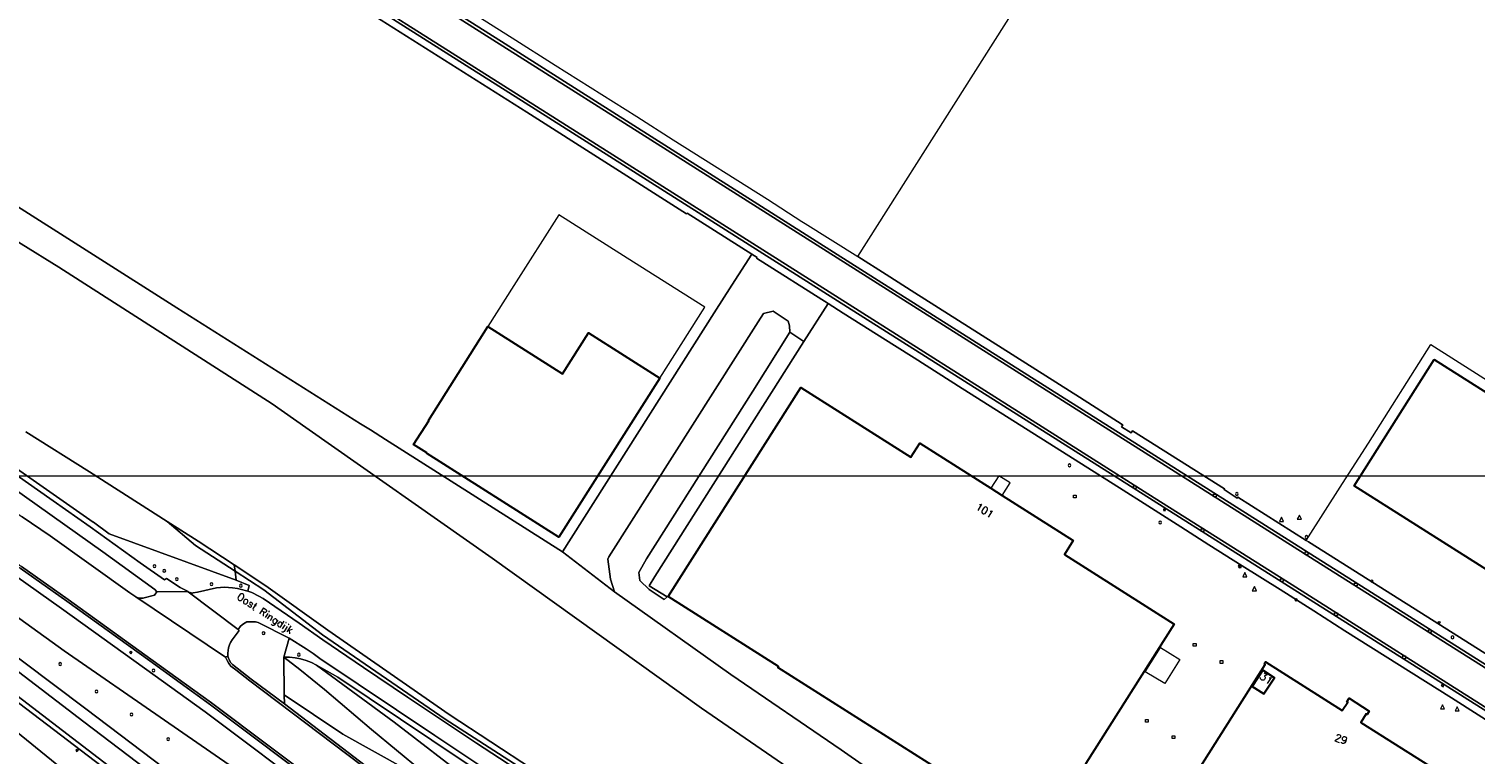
# Model space of a CAD drawing. Header units: metres. Extents: x 105376 to 107446, y 444190 to 447356.
# Tile 70 of 90: x 106950 to 107212, y 446346 to 446477. Entities that reach past the tile are written whole.
import ezdxf
from ezdxf.enums import TextEntityAlignment as Align

# ---------------------------------------------------------------- set-up
doc = ezdxf.new("R2010")
doc.units = ezdxf.units.M
doc.header["$MEASUREMENT"] = 0
for name, color, linetype, lineweight in [('begroeid terreindeel kenmerkpunt', 3, 'Continuous', 0), ('huisnummerreeks BGT', 7, 'Continuous', 0), ('luifel', 220, 'Continuous', 0), ('onbegroeid terreindeel vlak', 5, 'Continuous', 0), ('ondersteunend waterdeel vlak', 4, 'Continuous', 0), ('ondersteunend wegdeel vlak', 2, 'Continuous', 0), ('openbare ruimte label tekst', 7, 'Continuous', 0), ('overig bouwwerk IMGEO uitbreiding populatie vlak', 7, 'Continuous', 0), ('pand vlak gecombineerd BAG en BGT', 1, 'Continuous', 30), ('s_afsluitpaal', 7, 'Continuous', 0), ('s_boom', 7, 'Continuous', 0), ('s_brandkraan_brandput', 7, 'Continuous', 0), ('s_lantaarnpaal_lichtmast', 7, 'Continuous', 0), ('s_rioolput', 7, 'Continuous', 0), ('s_straatkolk_trottoirkolk', 7, 'Continuous', 0), ('s_straatnaambord', 7, 'Continuous', 0), ('s_verkeersbordpaal', 7, 'Continuous', 0), ('s_vlaggenmast', 7, 'Continuous', 0), ('s_waarschuwingshek', 5, 'Continuous', 0), ('s_wegwijzer', 7, 'Continuous', 0), ('scheiding lijn', 7, 'Continuous', 0), ('taludlijn', 5, 'Continuous', 0), ('waterdeel vlak', 4, 'Continuous', 0), ('wegdeel vlak', 2, 'Continuous', 0)]:
    doc.layers.add(name, color=color, linetype=linetype, lineweight=lineweight)
doc.styles.get("Standard").update_dxf_attribs({"font": 'romans.shx'})

msp = doc.modelspace()

# ---------------------------------------------------------------- linework, layer by layer
at = {"linetype": 'Continuous', "lineweight": 0, "flags": 128}
msp.add_lwpolyline([(107294.76, 445804.22), (106441.12, 445804.22), (106441.12, 446395.97), (107294.76, 446395.97)], close=True, dxfattribs=at)
msp.add_lwpolyline([(107294.76, 445804.22), (106441.12, 445804.22), (106441.12, 446395.97), (107294.76, 446395.97)], close=True, dxfattribs=at)
at = {"layer": 'begroeid terreindeel kenmerkpunt', "flags": 128}
for points in [[(106914.97, 446465.54), (106976.69, 446426.34), (107009.93, 446405.4), (107011.7, 446404.28), (107014.45, 446402.53), (107046.43, 446382.23), (107055.85, 446375), (107076.89, 446360.06), (107096.85, 446346.43), (107119.49, 446330.6)], [(106914.97, 446465.54), (106976.69, 446426.34), (107009.93, 446405.4), (107011.7, 446404.28), (107014.45, 446402.53), (107046.43, 446382.23), (107055.85, 446375), (107076.89, 446360.06), (107096.85, 446346.43), (107119.49, 446330.6)], [(107105.93, 446330.37), (107071.6, 446353.92), (107033.72, 446381.11), (107000, 446404.74), (106993.91, 446409), (106955.34, 446433.7), (106921.18, 446454.8)], [(107105.93, 446330.37), (107071.6, 446353.92), (107033.72, 446381.11), (107000, 446404.74), (106993.91, 446409), (106955.34, 446433.7), (106921.18, 446454.8)], [(107042.15, 446340.29), (107030.91, 446347.64), (107018.43, 446355.96), (107010.43, 446361.33), (107007.43, 446363.35), (107003.12, 446366.33), (106998.82, 446369.33), (106992.32, 446373.77), (106991.54, 446374.23), (106990.23, 446374.85), (106989.55, 446375.1), (106989.75, 446376.14), (106987.44, 446377.13), (106987.23, 446378.71), (106992.42, 446375.33), (107003.03, 446367.21), (107025.24, 446351.98), (107041.99, 446341.16)], [(107042.15, 446340.29), (107030.91, 446347.64), (107018.43, 446355.96), (107010.43, 446361.33), (107007.43, 446363.35), (107003.12, 446366.33), (106998.82, 446369.33), (106992.32, 446373.77), (106991.54, 446374.23), (106990.23, 446374.85), (106989.55, 446375.1), (106989.75, 446376.14), (106987.44, 446377.13), (106987.23, 446378.71), (106992.42, 446375.33), (107003.03, 446367.21), (107025.24, 446351.98), (107041.99, 446341.16)]]:
    msp.add_lwpolyline(points, dxfattribs=at)
for points in [[(107077.1, 446430.46), (107080.7, 446436.07), (107081.64, 446435.47), (107081.57, 446435.37), (107094.5, 446427.16), (107090.14, 446420.29), (107087.56, 446421.93), (107087.49, 446423.09), (107087.27, 446423.93), (107084.56, 446425.73), (107082.83, 446425.33), (107081.87, 446423.85), (107054.84, 446381.34), (107054.65, 446380.89), (107055.13, 446377.26), (107055.85, 446375), (107046.43, 446382.23), (107073.87, 446425.45)], [(107077.1, 446430.46), (107080.7, 446436.07), (107081.64, 446435.47), (107081.57, 446435.37), (107094.5, 446427.16), (107090.14, 446420.29), (107087.56, 446421.93), (107087.49, 446423.09), (107087.27, 446423.93), (107084.56, 446425.73), (107082.83, 446425.33), (107081.87, 446423.85), (107054.84, 446381.34), (107054.65, 446380.89), (107055.13, 446377.26), (107055.85, 446375), (107046.43, 446382.23), (107073.87, 446425.45)], [(107087.56, 446421.93), (107090.14, 446420.29), (107063.15, 446377.75), (107062.1, 446376.09), (107065.38, 446374.07), (107064.85, 446373.58), (107062.14, 446375.44), (107060.42, 446377.02), (107060.27, 446378.46), (107061.65, 446380.94), (107080.91, 446411.28)], [(107087.56, 446421.93), (107090.14, 446420.29), (107063.15, 446377.75), (107062.1, 446376.09), (107065.38, 446374.07), (107064.85, 446373.58), (107062.14, 446375.44), (107060.42, 446377.02), (107060.27, 446378.46), (107061.65, 446380.94), (107080.91, 446411.28)]]:
    msp.add_lwpolyline(points, close=True, dxfattribs=at)
at = {"layer": 'luifel'}
for p, q in [((107125.39, 446396), (107123.96, 446393.73)), ((107127.41, 446394.72), (107125.39, 446396)), ((107126.02, 446392.43), (107127.41, 446394.72))]:
    msp.add_line(p, q, dxfattribs=at)
at = {"layer": 'onbegroeid terreindeel vlak', "flags": 128}
for points in [[(107216.74, 446361.72), (107181.43, 446384.01), (107180.99, 446384.29), (107168.61, 446392.1), (107168.53, 446391.96), (107166.15, 446393.47), (107166.21, 446393.6), (107149.55, 446404.14), (107149.32, 446403.76), (107147.61, 446404.86), (107147.82, 446405.22), (107147.71, 446405.28), (107139.98, 446410.2), (107110.18, 446429.07), (107105.01, 446432.37), (107099.86, 446435.62), (107138.57, 446496.71)], [(106992.99, 446491.46), (107039.99, 446461.74), (107068.91, 446443.35), (107068.98, 446443.48), (107080.7, 446436.07), (107077.1, 446430.46), (107073.87, 446425.45), (107046.43, 446382.23), (107014.45, 446402.53), (107011.7, 446404.28), (107009.93, 446405.4), (106976.69, 446426.34), (106914.97, 446465.54), (106873.72, 446491.74)], [(107141.15, 446343.94), (107157.12, 446369.13), (107137.25, 446381.75), (107138.86, 446384.3), (107126.02, 446392.43), (107123.96, 446393.73), (107111.1, 446401.87), (107109.49, 446399.32), (107089.58, 446411.94), (107065.58, 446374.12), (107065.38, 446374.07), (107062.1, 446376.09), (107063.15, 446377.75), (107090.14, 446420.29), (107094.5, 446427.16), (107097.24, 446425.42), (107106.5, 446419.55), (107110.08, 446417.3), (107118.77, 446411.77), (107147.21, 446393.78), (107152.33, 446390.54), (107158.31, 446386.73), (107163.41, 446383.52), (107169.43, 446379.72), (107176.26, 446375.4), (107182.38, 446371.54), (107187.98, 446367.96), (107207.28, 446355.8), (107217.57, 446349.27)]]:
    msp.add_lwpolyline(points, dxfattribs=at)
for points in [[(107032.97, 446422.97), (107022.19, 446405.97), (107022.24, 446405.94), (107019.51, 446401.64), (107021.9, 446400.13), (107021.86, 446400.08), (107045.81, 446384.88), (107064.07, 446413.62), (107072.22, 446426.45), (107059.32, 446434.63), (107045.81, 446443.21), (107037.67, 446430.37)], [(107189.69, 446394.19), (107223.66, 446372.66), (107238.15, 446395.51), (107204.17, 446417.04)], [(107173.55, 446361.84), (107148.3, 446321.96), (107148.1, 446322.09), (107147.87, 446321.72), (107182.18, 446300.02), (107182.4, 446300.37), (107182.22, 446300.49), (107207.46, 446340.37), (107207.65, 446340.25), (107207.88, 446340.62), (107190.88, 446351.37), (107191.85, 446352.9), (107192, 446352.81), (107192.38, 446353.42), (107188.74, 446355.73), (107188.35, 446355.12), (107188.5, 446355.03), (107187.53, 446353.5), (107173.62, 446362.3), (107173.4, 446361.95)]]:
    msp.add_lwpolyline(points, close=True, dxfattribs=at)
at = {"layer": 'ondersteunend waterdeel vlak', "flags": 128}
msp.add_lwpolyline([(106980.07, 446383.35), (106974.95, 446387.7), (106980.51, 446384.16), (106987.07, 446379.86), (106987.23, 446378.71)], close=True, dxfattribs=at)
msp.add_lwpolyline([(106980.07, 446383.35), (106974.95, 446387.7), (106980.51, 446384.16), (106987.07, 446379.86), (106987.23, 446378.71)], close=True, dxfattribs=at)
msp.add_lwpolyline([(107041.99, 446341.16), (107025.24, 446351.98), (107003.03, 446367.21), (106992.42, 446375.33), (106987.23, 446378.71), (106987.07, 446379.86), (106992.8, 446376.1), (107003.99, 446368.05), (107025.93, 446352.8), (107041.04, 446342.94)], dxfattribs=at)
msp.add_lwpolyline([(107041.99, 446341.16), (107025.24, 446351.98), (107003.03, 446367.21), (106992.42, 446375.33), (106987.23, 446378.71), (106987.07, 446379.86), (106992.8, 446376.1), (107003.99, 446368.05), (107025.93, 446352.8), (107041.04, 446342.94)], dxfattribs=at)
at = {"layer": 'ondersteunend wegdeel vlak', "flags": 128}
for points in [[(106939.19, 446403.22), (106961.57, 446387.58), (106961.59, 446387.57), (106964.46, 446385.5), (106987.44, 446377.13), (106989.75, 446376.14), (106989.55, 446375.1), (106988.16, 446375.5), (106987.65, 446375.6), (106986.74, 446375.73), (106985.3, 446375.81), (106983.85, 446375.73), (106980.39, 446374.95), (106979.63, 446374.78), (106979.52, 446374.77), (106979.4, 446374.77), (106979.28, 446374.78), (106979.17, 446374.81), (106979.06, 446374.84), (106978.95, 446374.88), (106978.85, 446374.94), (106978.75, 446375), (106978.71, 446375.03), (106977.29, 446375.79), (106974.81, 446377.39), (106974.46, 446377.16), (106970.07, 446380.22), (106961, 446386.76), (106938.62, 446402.4)], [(106939.19, 446403.22), (106961.57, 446387.58), (106961.59, 446387.57), (106964.46, 446385.5), (106987.44, 446377.13), (106989.75, 446376.14), (106989.55, 446375.1), (106988.16, 446375.5), (106987.65, 446375.6), (106986.74, 446375.73), (106985.3, 446375.81), (106983.85, 446375.73), (106980.39, 446374.95), (106979.63, 446374.78), (106979.52, 446374.77), (106979.4, 446374.77), (106979.28, 446374.78), (106979.17, 446374.81), (106979.06, 446374.84), (106978.95, 446374.88), (106978.85, 446374.94), (106978.75, 446375), (106978.71, 446375.03), (106977.29, 446375.79), (106974.81, 446377.39), (106974.46, 446377.16), (106970.07, 446380.22), (106961, 446386.76), (106938.62, 446402.4)], [(106949.37, 446403.96), (106960.85, 446396.68), (106974.95, 446387.7), (106980.07, 446383.35), (106987.23, 446378.71), (106987.44, 446377.13), (106964.46, 446385.5), (106961.59, 446387.57), (106961.57, 446387.58), (106939.19, 446403.22)], [(106949.37, 446403.96), (106960.85, 446396.68), (106974.95, 446387.7), (106980.07, 446383.35), (106987.23, 446378.71), (106987.44, 446377.13), (106964.46, 446385.5), (106961.59, 446387.57), (106961.57, 446387.58), (106939.19, 446403.22)], [(106944.46, 446395.58), (106963.27, 446382.23), (106972.71, 446375.39), (106973.08, 446375.01), (106972.66, 446374.41), (106970.78, 446373.89), (106970.56, 446373.84), (106970.33, 446373.82), (106970.1, 446373.83), (106969.88, 446373.85), (106969.66, 446373.9), (106969.44, 446373.98), (106969.24, 446374.07), (106968.16, 446374.78), (106953.75, 446385.09), (106948.67, 446388.58)], [(106944.46, 446395.58), (106963.27, 446382.23), (106972.71, 446375.39), (106973.08, 446375.01), (106972.66, 446374.41), (106970.78, 446373.89), (106970.56, 446373.84), (106970.33, 446373.82), (106970.1, 446373.83), (106969.88, 446373.85), (106969.66, 446373.9), (106969.44, 446373.98), (106969.24, 446374.07), (106968.16, 446374.78), (106953.75, 446385.09), (106948.67, 446388.58)], [(106948.36, 446379.26), (106956.75, 446373.29), (106971.77, 446362.5), (106982.74, 446354.57), (107003.81, 446338.74), (107021.51, 446325.41), (107036.12, 446314.37), (107047.99, 446305.25), (107047.41, 446304.48), (107047.1, 446303.96), (107033.82, 446313.06), (107023.93, 446319.83), (107009.7, 446329.69), (107006.01, 446332.23), (107002.84, 446337.46), (106981.79, 446353.28), (106970.83, 446361.2), (106955.82, 446371.99), (106947.51, 446377.9)], [(106948.36, 446379.26), (106956.75, 446373.29), (106971.77, 446362.5), (106982.74, 446354.57), (107003.81, 446338.74), (107021.51, 446325.41), (107036.12, 446314.37), (107047.99, 446305.25), (107047.41, 446304.48), (107047.1, 446303.96), (107033.82, 446313.06), (107023.93, 446319.83), (107009.7, 446329.69), (107006.01, 446332.23), (107002.84, 446337.46), (106981.79, 446353.28), (106970.83, 446361.2), (106955.82, 446371.99), (106947.51, 446377.9)], [(106947.51, 446377.9), (106955.82, 446371.99), (106970.83, 446361.2), (106981.79, 446353.28), (107002.84, 446337.46)], [(106947.51, 446377.9), (106955.82, 446371.99), (106970.83, 446361.2), (106981.79, 446353.28), (107002.84, 446337.46)], [(106975.4, 446334.04), (106956.88, 446348.15), (106919.34, 446376.71)], [(106975.4, 446334.04), (106956.88, 446348.15), (106919.34, 446376.71)], [(106919.34, 446376.71), (106956.88, 446348.15), (106975.4, 446334.04)], [(106919.34, 446376.71), (106956.88, 446348.15), (106975.4, 446334.04)], [(106972.61, 446341.74), (106959.86, 446351.5), (106931.53, 446373.13)], [(106972.61, 446341.74), (106959.86, 446351.5), (106931.53, 446373.13)], [(106943.42, 446373.54), (106956.3, 446364.31), (106974.44, 446351.77), (106997.82, 446335.61)], [(106943.42, 446373.54), (106956.3, 446364.31), (106974.44, 446351.77), (106997.82, 446335.61)], [(106997.82, 446335.61), (106974.44, 446351.77), (106956.3, 446364.31), (106943.42, 446373.54)], [(106997.82, 446335.61), (106974.44, 446351.77), (106956.3, 446364.31), (106943.42, 446373.54)], [(106943.07, 446366.67), (106960.24, 446353.82), (106978.6, 446339.89)], [(106943.07, 446366.67), (106960.24, 446353.82), (106978.6, 446339.89)], [(106978.6, 446339.89), (106960.24, 446353.82), (106943.07, 446366.67)], [(106978.6, 446339.89), (106960.24, 446353.82), (106943.07, 446366.67)], [(107039.6, 446336.95), (107022.83, 446348.15), (107005.83, 446359.53), (107001.94, 446361.72), (107001.02, 446362.19), (107000.07, 446362.57), (106999.08, 446362.86), (106998.07, 446363.06), (106997.04, 446363.15), (106996.01, 446363.16), (106997.03, 446366.62), (107000.1, 446364.67), (107001.34, 446363.81), (107002.56, 446362.92), (107023.38, 446348.98), (107040.16, 446337.78)], [(107039.6, 446336.95), (107022.83, 446348.15), (107005.83, 446359.53), (107001.94, 446361.72), (107001.02, 446362.19), (107000.07, 446362.57), (106999.08, 446362.86), (106998.07, 446363.06), (106997.04, 446363.15), (106996.01, 446363.16), (106997.03, 446366.62), (107000.1, 446364.67), (107001.34, 446363.81), (107002.56, 446362.92), (107023.38, 446348.98), (107040.16, 446337.78)], [(106938.09, 446363.58), (106950.55, 446354.07), (106966.06, 446342.19)], [(106938.09, 446363.58), (106950.55, 446354.07), (106966.06, 446342.19)], [(107017.87, 446343.03), (107006.71, 446349.26), (106996.11, 446356.39), (106996.01, 446363.16), (106998.94, 446360.93), (107003.41, 446357.34), (107011.9, 446350.09), (107020.96, 446342.64)], [(107017.87, 446343.03), (107006.71, 446349.26), (106996.11, 446356.39), (106996.01, 446363.16), (106998.94, 446360.93), (107003.41, 446357.34), (107011.9, 446350.09), (107020.96, 446342.64)], [(107020.96, 446342.64), (107011.9, 446350.09), (107003.41, 446357.34), (106998.94, 446360.93), (106996.01, 446363.16), (106997.04, 446363.15), (106998.07, 446363.06), (106999.08, 446362.86), (107000.07, 446362.57), (107001.02, 446362.19), (107001.94, 446361.72), (107016.02, 446351.39), (107029.94, 446340.7)], [(107020.96, 446342.64), (107011.9, 446350.09), (107003.41, 446357.34), (106998.94, 446360.93), (106996.01, 446363.16), (106997.04, 446363.15), (106998.07, 446363.06), (106999.08, 446362.86), (107000.07, 446362.57), (107001.02, 446362.19), (107001.94, 446361.72), (107016.02, 446351.39), (107029.94, 446340.7)], [(107029.94, 446340.7), (107016.02, 446351.39), (107001.94, 446361.72), (107005.83, 446359.53), (107022.83, 446348.15), (107039.6, 446336.95)], [(107029.94, 446340.7), (107016.02, 446351.39), (107001.94, 446361.72), (107005.83, 446359.53), (107022.83, 446348.15), (107039.6, 446336.95)], [(106955.61, 446343.24), (106942.28, 446354.01)], [(106955.61, 446343.24), (106942.28, 446354.01)]]:
    msp.add_lwpolyline(points, dxfattribs=at)
for points in [[(106948.16, 446379.83), (106948.57, 446379.6), (106956.99, 446373.61), (106972, 446362.82), (106982.97, 446354.89), (107004.05, 446339.06), (107013.65, 446331.83), (107021.76, 446325.73), (107036.37, 446314.69), (107048.23, 446305.56), (107047.99, 446305.25), (107036.12, 446314.37), (107021.51, 446325.41), (107003.81, 446338.74), (106982.74, 446354.57), (106971.77, 446362.5), (106956.75, 446373.29), (106948.36, 446379.26), (106947.98, 446379.47), (106947.37, 446379.74), (106944.51, 446380.85), (106944.63, 446381.17), (106944.65, 446381.22), (106947.53, 446380.11)], [(106948.16, 446379.83), (106948.57, 446379.6), (106956.99, 446373.61), (106972, 446362.82), (106982.97, 446354.89), (107004.05, 446339.06), (107013.65, 446331.83), (107021.76, 446325.73), (107036.37, 446314.69), (107048.23, 446305.56), (107047.99, 446305.25), (107036.12, 446314.37), (107021.51, 446325.41), (107003.81, 446338.74), (106982.74, 446354.57), (106971.77, 446362.5), (106956.75, 446373.29), (106948.36, 446379.26), (106947.98, 446379.47), (106947.37, 446379.74), (106944.51, 446380.85), (106944.63, 446381.17), (106944.65, 446381.22), (106947.53, 446380.11)], [(106987.78, 446368.2), (106988.22, 446368.78), (106988.75, 446369.19), (106989.32, 446369.55), (106989.84, 446369.59), (106990.36, 446369.59), (106990.88, 446369.54), (106991.4, 446369.46), (106997.03, 446366.62), (106996.01, 446363.16), (106996.11, 446356.39), (106996.13, 446354.71), (106990.13, 446359.21), (106987.6, 446361.2), (106986.73, 446361.82), (106986.41, 446362.23), (106986.14, 446362.78), (106986.04, 446363), (106985.88, 446363.37), (106985.88, 446363.88), (106985.94, 446364.39), (106986.05, 446364.89), (106986.2, 446365.38), (106986.41, 446365.85), (106986.66, 446366.29), (106987.94, 446368.01)], [(106987.78, 446368.2), (106988.22, 446368.78), (106988.75, 446369.19), (106989.32, 446369.55), (106989.84, 446369.59), (106990.36, 446369.59), (106990.88, 446369.54), (106991.4, 446369.46), (106997.03, 446366.62), (106996.01, 446363.16), (106996.11, 446356.39), (106996.13, 446354.71), (106990.13, 446359.21), (106987.6, 446361.2), (106986.73, 446361.82), (106986.41, 446362.23), (106986.14, 446362.78), (106986.04, 446363), (106985.88, 446363.37), (106985.88, 446363.88), (106985.94, 446364.39), (106986.05, 446364.89), (106986.2, 446365.38), (106986.41, 446365.85), (106986.66, 446366.29), (106987.94, 446368.01)], [(106996.13, 446354.71), (107012.83, 446342.04), (107035.08, 446324.82), (107046.94, 446315.51), (107051.67, 446311.83), (107051.41, 446311.53), (107046.69, 446315.19), (107034.84, 446324.51), (107018.12, 446337.5), (107012.59, 446341.72), (106989.89, 446358.9), (106987.37, 446360.88), (106986.46, 446361.53), (106986.08, 446362.01), (106985.78, 446362.6), (106985.51, 446363.2), (106985.88, 446363.37), (106986.04, 446363), (106986.14, 446362.78), (106986.41, 446362.23), (106986.73, 446361.82), (106987.6, 446361.2), (106990.13, 446359.21)], [(106996.13, 446354.71), (107012.83, 446342.04), (107035.08, 446324.82), (107046.94, 446315.51), (107051.67, 446311.83), (107051.41, 446311.53), (107046.69, 446315.19), (107034.84, 446324.51), (107018.12, 446337.5), (107012.59, 446341.72), (106989.89, 446358.9), (106987.37, 446360.88), (106986.46, 446361.53), (106986.08, 446362.01), (106985.78, 446362.6), (106985.51, 446363.2), (106985.88, 446363.37), (106986.04, 446363), (106986.14, 446362.78), (106986.41, 446362.23), (106986.73, 446361.82), (106987.6, 446361.2), (106990.13, 446359.21)], [(107051.67, 446311.83), (107046.94, 446315.51), (107035.08, 446324.82), (107012.83, 446342.04), (106996.13, 446354.71), (106996.11, 446356.39), (107006.71, 446349.26), (107017.87, 446343.03), (107026.15, 446335.88), (107034.25, 446328.96), (107044.39, 446320.3), (107052.79, 446313.06), (107052.39, 446312.63)], [(107051.67, 446311.83), (107046.94, 446315.51), (107035.08, 446324.82), (107012.83, 446342.04), (106996.13, 446354.71), (106996.11, 446356.39), (107006.71, 446349.26), (107017.87, 446343.03), (107026.15, 446335.88), (107034.25, 446328.96), (107044.39, 446320.3), (107052.79, 446313.06), (107052.39, 446312.63)]]:
    msp.add_lwpolyline(points, close=True, dxfattribs=at)
at = {"layer": 'overig bouwwerk IMGEO uitbreiding populatie vlak', "flags": 128}
msp.add_lwpolyline([(107154.62, 446364.91), (107158.16, 446362.73), (107155.45, 446358.38), (107151.86, 446360.55)], close=True, dxfattribs=at)
msp.add_lwpolyline([(107154.62, 446364.91), (107158.16, 446362.73), (107155.45, 446358.38), (107151.86, 446360.55)], close=True, dxfattribs=at)
at = {"layer": 'pand vlak gecombineerd BAG en BGT', "flags": 128}
for points in [[(107021.86, 446400.08), (107021.9, 446400.13), (107019.51, 446401.64), (107022.24, 446405.94), (107022.19, 446405.97), (107032.97, 446422.97), (107046.44, 446414.42), (107051.15, 446421.82), (107064.07, 446413.62), (107045.81, 446384.88)], [(107021.86, 446400.08), (107021.9, 446400.13), (107019.51, 446401.64), (107022.24, 446405.94), (107022.19, 446405.97), (107032.97, 446422.97), (107046.44, 446414.42), (107051.15, 446421.82), (107064.07, 446413.62), (107045.81, 446384.88)], [(107204.17, 446417.04), (107238.15, 446395.51), (107223.66, 446372.66), (107189.69, 446394.19)], [(107204.17, 446417.04), (107238.15, 446395.51), (107223.66, 446372.66), (107189.69, 446394.19)], [(107140.7, 446328.26), (107139.79, 446326.84), (107085.39, 446361.32), (107085.5, 446361.49), (107065.58, 446374.12), (107089.58, 446411.94), (107109.49, 446399.32), (107111.1, 446401.87), (107123.96, 446393.73), (107126.02, 446392.43), (107138.86, 446384.3), (107137.25, 446381.75), (107157.12, 446369.13), (107141.15, 446343.94), (107141.12, 446343.88), (107133.19, 446331.39), (107139.7, 446327.26), (107140.45, 446328.44), (107140.58, 446328.35)], [(107140.7, 446328.26), (107139.79, 446326.84), (107085.39, 446361.32), (107085.5, 446361.49), (107065.58, 446374.12), (107089.58, 446411.94), (107109.49, 446399.32), (107111.1, 446401.87), (107123.96, 446393.73), (107126.02, 446392.43), (107138.86, 446384.3), (107137.25, 446381.75), (107157.12, 446369.13), (107141.15, 446343.94), (107141.12, 446343.88), (107133.19, 446331.39), (107139.7, 446327.26), (107140.45, 446328.44), (107140.58, 446328.35)], [(107173.4, 446361.95), (107173.62, 446362.3), (107187.53, 446353.5), (107188.5, 446355.03), (107188.35, 446355.12), (107188.74, 446355.73), (107192.38, 446353.42), (107192, 446352.81), (107191.85, 446352.9), (107190.88, 446351.37), (107207.88, 446340.62), (107207.65, 446340.25), (107207.46, 446340.37), (107182.22, 446300.49), (107182.4, 446300.37), (107182.18, 446300.02), (107147.87, 446321.72), (107148.1, 446322.09), (107148.3, 446321.96), (107173.55, 446361.84)], [(107173.15, 446360.82), (107171.24, 446357.89), (107173.34, 446356.52), (107175.24, 446359.46)], [(107175.24, 446359.46), (107173.34, 446356.52), (107171.24, 446357.89), (107173.15, 446360.82)], [(107175.24, 446359.46), (107173.34, 446356.52), (107171.24, 446357.89), (107173.15, 446360.82)]]:
    msp.add_lwpolyline(points, close=True, dxfattribs=at)
at = {"layer": 's_afsluitpaal', "color": 7, "linetype": 'Continuous', "lineweight": 0, "flags": 128}
for points in [[(107168.7, 446379.63, 1), (107169.3, 446379.63, 1)], [(107168.93, 446379.63, 1), (107169.06, 446379.63, 1)]]:
    msp.add_lwpolyline(points, format="xyb", close=True, dxfattribs=at)
at = {"layer": 's_boom', "color": 251, "linetype": 'Continuous', "lineweight": 0, "flags": 128}
for points in [[(107137.94, 446397.87, 1), (107138.44, 446397.87, 1)], [(107168.21, 446392.69, 1), (107168.71, 446392.69, 1)], [(107154.31, 446387.52, 1), (107154.81, 446387.52, 1)], [(106955.32, 446361.93, 1), (106955.82, 446361.93, 1)], [(106961.91, 446356.98, 1), (106962.41, 446356.98, 1)], [(106968.23, 446352.8, 1), (106968.73, 446352.8, 1)], [(106974.86, 446348.32, 1), (106975.36, 446348.32, 1)]]:
    msp.add_lwpolyline(points, format="xyb", close=True, dxfattribs=at)
at = {"layer": 's_brandkraan_brandput', "color": 7, "linetype": 'Continuous', "lineweight": 0, "flags": 128}
msp.add_lwpolyline([(107207.21, 446366.9), (107207.21, 446366.63), (107207.45, 446366.49), (107207.69, 446366.63), (107207.69, 446366.9), (107207.45, 446367.04)], close=True, dxfattribs=at)
at = {"layer": 's_lantaarnpaal_lichtmast', "color": 7, "linetype": 'Continuous', "lineweight": 0, "flags": 128}
for points in [[(107155.3, 446389.91), (107155.12, 446389.91), (107155.26, 446389.8), (107155.21, 446389.63), (107155.35, 446389.73), (107155.5, 446389.63), (107155.45, 446389.8), (107155.59, 446389.91), (107155.41, 446389.91), (107155.35, 446390.08)], [(107192.83, 446376.98), (107192.65, 446376.98), (107192.8, 446376.87), (107192.74, 446376.7), (107192.89, 446376.81), (107193.03, 446376.7), (107192.98, 446376.87), (107193.13, 446376.98), (107192.94, 446376.98), (107192.89, 446377.15)], [(107179.11, 446373.62), (107178.93, 446373.62), (107179.07, 446373.51), (107179.02, 446373.34), (107179.16, 446373.45), (107179.31, 446373.34), (107179.25, 446373.51), (107179.4, 446373.62), (107179.22, 446373.62), (107179.16, 446373.79)], [(107204.98, 446369.48), (107204.8, 446369.48), (107204.95, 446369.37), (107204.89, 446369.2), (107205.04, 446369.31), (107205.18, 446369.2), (107205.13, 446369.37), (107205.27, 446369.48), (107205.09, 446369.48), (107205.04, 446369.65)], [(106968.3, 446364.09), (106968.12, 446364.09), (106968.26, 446363.98), (106968.21, 446363.81), (106968.35, 446363.91), (106968.5, 446363.81), (106968.44, 446363.98), (106968.59, 446364.09), (106968.41, 446364.09), (106968.35, 446364.26)], [(107205.61, 446358.1), (107205.43, 446358.1), (107205.57, 446357.99), (107205.52, 446357.82), (107205.66, 446357.92), (107205.81, 446357.82), (107205.76, 446357.99), (107205.9, 446358.1), (107205.72, 446358.1), (107205.66, 446358.27)], [(106958.58, 446346.39), (106958.4, 446346.39), (106958.55, 446346.28), (106958.49, 446346.11), (106958.64, 446346.22), (106958.79, 446346.11), (106958.73, 446346.28), (106958.88, 446346.39), (106958.7, 446346.39), (106958.64, 446346.56)]]:
    msp.add_lwpolyline(points, close=True, dxfattribs=at)
at = {"layer": 's_rioolput', "color": 7, "linetype": 'Continuous', "lineweight": 0, "flags": 128}
for points in [[(107176.15, 446387.74), (107176.9, 446387.74), (107176.52, 446388.49)], [(107179.39, 446388.13), (107180.14, 446388.13), (107179.77, 446388.88)], [(107169.53, 446377.72), (107170.28, 446377.72), (107169.9, 446378.47)], [(107171.25, 446375.18), (107172, 446375.18), (107171.62, 446375.93)], [(107205.27, 446353.8), (107206.02, 446353.8), (107205.65, 446354.55)], [(107207.93, 446353.46), (107208.68, 446353.46), (107208.3, 446354.21)]]:
    msp.add_lwpolyline(points, close=True, dxfattribs=at)
at = {"layer": 's_straatkolk_trottoirkolk', "color": 7, "linetype": 'Continuous', "lineweight": 0, "flags": 128}
for points in [[(107149.74, 446394.18), (107150.24, 446394.18), (107150.24, 446393.68), (107149.74, 446393.68)], [(107164.23, 446392.66), (107164.73, 446392.66), (107164.73, 446392.16), (107164.23, 446392.16)], [(107138.88, 446392.47), (107139.38, 446392.47), (107139.38, 446391.97), (107138.88, 446391.97)], [(107161.99, 446386.39), (107162.49, 446386.39), (107162.49, 446385.89), (107161.99, 446385.89)], [(107180.81, 446382.21), (107181.31, 446382.21), (107181.31, 446381.71), (107180.81, 446381.71)], [(107176.34, 446377.35), (107176.84, 446377.35), (107176.84, 446376.85), (107176.34, 446376.85)], [(107189.74, 446376.58), (107190.24, 446376.58), (107190.24, 446376.08), (107189.74, 446376.08)], [(107186.13, 446371.18), (107186.63, 446371.18), (107186.63, 446370.68), (107186.13, 446370.68)], [(107203.13, 446368.13), (107203.63, 446368.13), (107203.63, 446367.63), (107203.13, 446367.63)], [(107160.56, 446365.66), (107161.06, 446365.66), (107161.06, 446365.16), (107160.56, 446365.16)], [(107165.43, 446362.55), (107165.93, 446362.55), (107165.93, 446362.05), (107165.43, 446362.05)], [(107198.47, 446363.39), (107198.97, 446363.39), (107198.97, 446362.89), (107198.47, 446362.89)], [(107151.92, 446351.9), (107152.42, 446351.9), (107152.42, 446351.4), (107151.92, 446351.4)], [(107156.73, 446348.94), (107157.23, 446348.94), (107157.23, 446348.44), (107156.73, 446348.44)]]:
    msp.add_lwpolyline(points, close=True, dxfattribs=at)
at = {"layer": 's_straatnaambord', "color": 7, "linetype": 'Continuous', "lineweight": 0, "flags": 128}
msp.add_lwpolyline([(106972.21, 446360.75, 1), (106972.71, 446360.75, 1)], format="xyb", close=True, dxfattribs=at)
at = {"layer": 's_verkeersbordpaal', "color": 7, "linetype": 'Continuous', "lineweight": 0, "flags": 128}
for points in [[(106972.39, 446379.64, 1), (106972.89, 446379.64, 1)], [(106976.43, 446377.28, 1), (106976.93, 446377.28, 1)], [(106992.13, 446367.5, 1), (106992.63, 446367.5, 1)], [(106998.48, 446363.62, 1), (106998.98, 446363.62, 1)]]:
    msp.add_lwpolyline(points, format="xyb", close=True, dxfattribs=at)
at = {"layer": 's_vlaggenmast', "color": 7, "linetype": 'Continuous', "lineweight": 0, "flags": 128}
msp.add_lwpolyline([(107180.8, 446384.9, 1), (107181.3, 446384.9, 1)], format="xyb", close=True, dxfattribs=at)
at = {"layer": 's_waarschuwingshek', "color": 7, "linetype": 'Continuous', "lineweight": 0, "flags": 128}
for points in [[(106982.71, 446376.38, 1), (106983.21, 446376.38, 1)], [(106987.99, 446376.1, 1), (106988.49, 446376.1, 1)]]:
    msp.add_lwpolyline(points, format="xyb", close=True, dxfattribs=at)
at = {"layer": 's_wegwijzer', "color": 7, "linetype": 'Continuous', "lineweight": 0, "flags": 128}
msp.add_lwpolyline([(106974.16, 446378.78, 1), (106974.66, 446378.78, 1)], format="xyb", close=True, dxfattribs=at)
at = {"layer": 'scheiding lijn'}
for p, q in [((107081.87, 446423.85), (107054.84, 446381.34)), ((107080.91, 446411.28), (107061.65, 446380.94)), ((106987.07, 446379.86), (106980.51, 446384.16)), ((107054.84, 446381.34), (107054.65, 446380.89)), ((107054.65, 446380.89), (107055.13, 446377.26)), ((107055.13, 446377.26), (107055.85, 446375)), ((107065.38, 446374.07), (107065.58, 446374.12))]:
    msp.add_line(p, q, dxfattribs=at)
at = {"layer": 'scheiding lijn', "flags": 128}
for points in [[(107181, 446384.28), (107187.54, 446394.59), (107192.28, 446401.86), (107203.57, 446419.71), (107239.09, 446397.15), (107248.23, 446391.42), (107237.67, 446374.88)], [(107041.04, 446342.94), (107025.93, 446352.8), (107003.99, 446368.05), (106992.8, 446376.1), (106987.07, 446379.86)]]:
    msp.add_lwpolyline(points, dxfattribs=at)
at = {"layer": 'taludlijn', "flags": 128}
msp.add_lwpolyline([(107024.44, 446305.04), (107012.44, 446313.3), (106993.36, 446328.23), (106978.6, 446339.89), (106960.24, 446353.82), (106943.07, 446366.67), (106925.44, 446379.35), (106912.07, 446389.6)], dxfattribs=at)
at = {"layer": 'waterdeel vlak', "flags": 128}
for points in [[(106921.18, 446454.8), (106955.34, 446433.7), (106993.91, 446409), (107000, 446404.74), (107033.72, 446381.11), (107071.6, 446353.92), (107105.93, 446330.37)], [(107119.49, 446330.6), (107096.85, 446346.43), (107076.89, 446360.06), (107055.85, 446375), (107055.13, 446377.26), (107054.65, 446380.89), (107054.84, 446381.34), (107081.87, 446423.85), (107082.83, 446425.33), (107084.56, 446425.73), (107087.27, 446423.93), (107087.49, 446423.09), (107087.56, 446421.93), (107080.91, 446411.28), (107061.65, 446380.94), (107060.27, 446378.46), (107060.42, 446377.02), (107062.14, 446375.44), (107064.85, 446373.58), (107065.38, 446374.07), (107065.58, 446374.12), (107085.5, 446361.49), (107085.39, 446361.32), (107139.79, 446326.84)], [(107119.49, 446330.6), (107096.85, 446346.43), (107076.89, 446360.06), (107055.85, 446375), (107055.13, 446377.26), (107054.65, 446380.89), (107054.84, 446381.34), (107081.87, 446423.85), (107082.83, 446425.33), (107084.56, 446425.73), (107087.27, 446423.93), (107087.49, 446423.09), (107087.56, 446421.93), (107080.91, 446411.28), (107061.65, 446380.94), (107060.27, 446378.46), (107060.42, 446377.02), (107062.14, 446375.44), (107064.85, 446373.58), (107065.38, 446374.07), (107065.58, 446374.12), (107085.5, 446361.49), (107085.39, 446361.32), (107139.79, 446326.84)], [(107041.04, 446342.94), (107025.93, 446352.8), (107003.99, 446368.05), (106992.8, 446376.1), (106987.07, 446379.86), (106980.51, 446384.16), (106974.95, 446387.7), (106960.85, 446396.68), (106949.37, 446403.96)], [(106942.28, 446354.01), (106955.61, 446343.24)], [(106942.28, 446354.01), (106955.61, 446343.24)]]:
    msp.add_lwpolyline(points, dxfattribs=at)
at = {"layer": 'wegdeel vlak', "flags": 128}
for points in [[(106963.45, 446519.46), (107035.66, 446473.7), (107065.4, 446454.88), (107103.37, 446430.82), (107180.6, 446381.93), (107215.65, 446359.81)], [(106963.45, 446519.46), (107035.66, 446473.7), (107065.4, 446454.88), (107103.37, 446430.82), (107180.6, 446381.93), (107215.65, 446359.81)], [(107215.65, 446359.81), (107180.6, 446381.93), (107103.37, 446430.82), (107065.4, 446454.88), (107035.66, 446473.7), (106963.45, 446519.46)], [(107215.65, 446359.81), (107180.6, 446381.93), (107103.37, 446430.82), (107065.4, 446454.88), (107035.66, 446473.7), (106963.45, 446519.46)], [(107215.89, 446360.29), (107180.71, 446382.5), (107103.57, 446431.3), (107065.61, 446455.36), (107036.05, 446474.1), (106963.7, 446519.93)], [(107215.89, 446360.29), (107180.71, 446382.5), (107103.57, 446431.3), (107065.61, 446455.36), (107036.05, 446474.1), (106963.7, 446519.93)], [(106963.7, 446519.93), (107036.05, 446474.1), (107065.61, 446455.36), (107103.57, 446431.3), (107180.71, 446382.5), (107215.89, 446360.29)], [(106963.7, 446519.93), (107036.05, 446474.1), (107065.61, 446455.36), (107103.57, 446431.3), (107180.71, 446382.5), (107215.89, 446360.29)], [(106995.48, 446492.08), (107039.94, 446463.92), (107098.3, 446426.96), (107153.47, 446392.02), (107177.33, 446376.95), (107218.65, 446350.82)], [(106995.48, 446492.08), (107039.94, 446463.92), (107098.3, 446426.96), (107153.47, 446392.02), (107177.33, 446376.95), (107218.65, 446350.82)], [(107218.65, 446350.82), (107177.33, 446376.95), (107153.47, 446392.02), (107098.3, 446426.96), (107039.94, 446463.92), (106995.48, 446492.08)], [(107218.65, 446350.82), (107177.33, 446376.95), (107153.47, 446392.02), (107098.3, 446426.96), (107039.94, 446463.92), (106995.48, 446492.08)], [(107217.57, 446349.27), (107207.28, 446355.8), (107187.98, 446367.96), (107182.38, 446371.54), (107176.26, 446375.4), (107169.43, 446379.72), (107163.41, 446383.52), (107158.31, 446386.73), (107152.33, 446390.54), (107147.21, 446393.78), (107118.77, 446411.77), (107110.08, 446417.3), (107106.5, 446419.55), (107097.24, 446425.42), (107094.5, 446427.16), (107081.57, 446435.37), (107081.64, 446435.47), (107080.7, 446436.07), (107068.98, 446443.48), (107068.91, 446443.35), (107039.99, 446461.74), (106992.99, 446491.46)], [(107217.57, 446349.27), (107207.28, 446355.8), (107187.98, 446367.96), (107182.38, 446371.54), (107176.26, 446375.4), (107169.43, 446379.72), (107163.41, 446383.52), (107158.31, 446386.73), (107152.33, 446390.54), (107147.21, 446393.78), (107118.77, 446411.77), (107110.08, 446417.3), (107106.5, 446419.55), (107097.24, 446425.42), (107094.5, 446427.16), (107081.57, 446435.37), (107081.64, 446435.47), (107080.7, 446436.07), (107068.98, 446443.48), (107068.91, 446443.35), (107039.99, 446461.74), (106992.99, 446491.46)], [(107218.24, 446350.44), (107177.13, 446376.46), (107153.29, 446391.52), (107098.04, 446426.5), (107039.72, 446463.44), (106995.21, 446491.65)], [(107218.24, 446350.44), (107177.13, 446376.46), (107153.29, 446391.52), (107098.04, 446426.5), (107039.72, 446463.44), (106995.21, 446491.65)], [(106995.21, 446491.65), (107039.72, 446463.44), (107098.04, 446426.5), (107153.29, 446391.52), (107177.13, 446376.46), (107218.24, 446350.44)], [(106995.21, 446491.65), (107039.72, 446463.44), (107098.04, 446426.5), (107153.29, 446391.52), (107177.13, 446376.46), (107218.24, 446350.44)], [(107014.63, 446489.61), (107037.35, 446475.22), (107045.15, 446470.28), (107059.88, 446460.94), (107066.49, 446456.75), (107083.52, 446446.02), (107089.77, 446442), (107090.35, 446441.62), (107099.86, 446435.62), (107105.01, 446432.37), (107110.18, 446429.07), (107139.98, 446410.2), (107147.71, 446405.28), (107147.82, 446405.22), (107147.61, 446404.86), (107149.32, 446403.76), (107149.55, 446404.14), (107166.21, 446393.6), (107166.15, 446393.47), (107168.53, 446391.96), (107168.61, 446392.1), (107180.99, 446384.29), (107181.43, 446384.01), (107216.74, 446361.72)], [(107014.63, 446489.61), (107037.35, 446475.22), (107045.15, 446470.28), (107059.88, 446460.94), (107066.49, 446456.75), (107083.52, 446446.02), (107089.77, 446442), (107090.35, 446441.62), (107099.86, 446435.62), (107105.01, 446432.37), (107110.18, 446429.07), (107139.98, 446410.2), (107147.71, 446405.28), (107147.82, 446405.22), (107147.61, 446404.86), (107149.32, 446403.76), (107149.55, 446404.14), (107166.21, 446393.6), (107166.15, 446393.47), (107168.53, 446391.96), (107168.61, 446392.1), (107180.99, 446384.29), (107181.43, 446384.01), (107216.74, 446361.72)], [(107040.16, 446337.78), (107023.38, 446348.98), (107002.56, 446362.92), (107001.34, 446363.81), (107000.1, 446364.67), (106997.03, 446366.62), (106991.4, 446369.46), (106990.88, 446369.54), (106990.36, 446369.59), (106989.84, 446369.59), (106989.32, 446369.55), (106988.75, 446369.19), (106988.22, 446368.78), (106987.78, 446368.2), (106978.75, 446375), (106978.85, 446374.94), (106978.95, 446374.88), (106979.06, 446374.84), (106979.17, 446374.81), (106979.28, 446374.78), (106979.4, 446374.77), (106979.52, 446374.77), (106979.63, 446374.78), (106980.39, 446374.95), (106983.85, 446375.73), (106985.3, 446375.81), (106986.74, 446375.73), (106987.65, 446375.6), (106988.16, 446375.5), (106989.55, 446375.1), (106990.23, 446374.85), (106991.54, 446374.23), (106992.32, 446373.77), (106998.82, 446369.33), (107003.12, 446366.33), (107007.43, 446363.35), (107010.43, 446361.33), (107018.43, 446355.96), (107030.91, 446347.64), (107042.15, 446340.29)], [(107040.16, 446337.78), (107023.38, 446348.98), (107002.56, 446362.92), (107001.34, 446363.81), (107000.1, 446364.67), (106997.03, 446366.62), (106991.4, 446369.46), (106990.88, 446369.54), (106990.36, 446369.59), (106989.84, 446369.59), (106989.32, 446369.55), (106988.75, 446369.19), (106988.22, 446368.78), (106987.78, 446368.2), (106978.75, 446375), (106978.85, 446374.94), (106978.95, 446374.88), (106979.06, 446374.84), (106979.17, 446374.81), (106979.28, 446374.78), (106979.4, 446374.77), (106979.52, 446374.77), (106979.63, 446374.78), (106980.39, 446374.95), (106983.85, 446375.73), (106985.3, 446375.81), (106986.74, 446375.73), (106987.65, 446375.6), (106988.16, 446375.5), (106989.55, 446375.1), (106990.23, 446374.85), (106991.54, 446374.23), (106992.32, 446373.77), (106998.82, 446369.33), (107003.12, 446366.33), (107007.43, 446363.35), (107010.43, 446361.33), (107018.43, 446355.96), (107030.91, 446347.64), (107042.15, 446340.29)]]:
    msp.add_lwpolyline(points, dxfattribs=at)
for points in [[(106938.62, 446402.4), (106961, 446386.76), (106970.07, 446380.22), (106974.46, 446377.16), (106974.81, 446377.39), (106977.29, 446375.79), (106978.71, 446375.03), (106973.08, 446375.01), (106972.71, 446375.39), (106963.27, 446382.23), (106944.46, 446395.58), (106937.26, 446400.55)], [(106938.62, 446402.4), (106961, 446386.76), (106970.07, 446380.22), (106974.46, 446377.16), (106974.81, 446377.39), (106977.29, 446375.79), (106978.71, 446375.03), (106973.08, 446375.01), (106972.71, 446375.39), (106963.27, 446382.23), (106944.46, 446395.58), (106937.26, 446400.55)], [(106953.75, 446385.09), (106968.16, 446374.78), (106969.24, 446374.07), (106985.51, 446363.2), (106985.78, 446362.6), (106986.08, 446362.01), (106986.46, 446361.53), (106987.37, 446360.88), (106989.89, 446358.9), (107012.59, 446341.72), (107018.12, 446337.5), (107013.65, 446331.83), (107004.05, 446339.06), (106982.97, 446354.89), (106972, 446362.82), (106956.99, 446373.61), (106948.57, 446379.6), (106948.16, 446379.83), (106931.63, 446391.17), (106936.17, 446397.31), (106948.67, 446388.58)], [(106953.75, 446385.09), (106968.16, 446374.78), (106969.24, 446374.07), (106985.51, 446363.2), (106985.78, 446362.6), (106986.08, 446362.01), (106986.46, 446361.53), (106987.37, 446360.88), (106989.89, 446358.9), (107012.59, 446341.72), (107018.12, 446337.5), (107013.65, 446331.83), (107004.05, 446339.06), (106982.97, 446354.89), (106972, 446362.82), (106956.99, 446373.61), (106948.57, 446379.6), (106948.16, 446379.83), (106931.63, 446391.17), (106936.17, 446397.31), (106948.67, 446388.58)], [(107001.44, 446319.82), (107003.55, 446318.24), (107001.36, 446315.34), (106993, 446321.61), (106985.34, 446327.41), (106977.71, 446333.25), (106966.06, 446342.19), (106950.55, 446354.07), (106938.09, 446363.58), (106929.12, 446370.4), (106921.49, 446376.13), (106919.94, 446377.3), (106922, 446380.26), (106924.13, 446378.66), (106931.53, 446373.13), (106959.86, 446351.5), (106972.61, 446341.74), (106983.91, 446333.06)], [(107001.44, 446319.82), (107003.55, 446318.24), (107001.36, 446315.34), (106993, 446321.61), (106985.34, 446327.41), (106977.71, 446333.25), (106966.06, 446342.19), (106950.55, 446354.07), (106938.09, 446363.58), (106929.12, 446370.4), (106921.49, 446376.13), (106919.94, 446377.3), (106922, 446380.26), (106924.13, 446378.66), (106931.53, 446373.13), (106959.86, 446351.5), (106972.61, 446341.74), (106983.91, 446333.06)], [(106978.71, 446375.03), (106978.75, 446375), (106987.78, 446368.2), (106987.94, 446368.01), (106986.66, 446366.29), (106986.41, 446365.85), (106986.2, 446365.38), (106986.05, 446364.89), (106985.94, 446364.39), (106985.88, 446363.88), (106985.88, 446363.37), (106985.51, 446363.2), (106969.24, 446374.07), (106969.44, 446373.98), (106969.66, 446373.9), (106969.88, 446373.85), (106970.1, 446373.83), (106970.33, 446373.82), (106970.56, 446373.84), (106970.78, 446373.89), (106972.66, 446374.41), (106973.08, 446375.01)], [(106978.71, 446375.03), (106978.75, 446375), (106987.78, 446368.2), (106987.94, 446368.01), (106986.66, 446366.29), (106986.41, 446365.85), (106986.2, 446365.38), (106986.05, 446364.89), (106985.94, 446364.39), (106985.88, 446363.88), (106985.88, 446363.37), (106985.51, 446363.2), (106969.24, 446374.07), (106969.44, 446373.98), (106969.66, 446373.9), (106969.88, 446373.85), (106970.1, 446373.83), (106970.33, 446373.82), (106970.56, 446373.84), (106970.78, 446373.89), (106972.66, 446374.41), (106973.08, 446375.01)]]:
    msp.add_lwpolyline(points, close=True, dxfattribs=at)

# ---------------------------------------------------------------- texts
at = {"layer": 'huisnummerreeks BGT'}
for s, rotation, p in [('101', 327.7, (107122.83, 446389.71)), ('31', 326.9, (107173.76, 446359.3)), ('29', 341.7, (107187.31, 446348.34))]:
    msp.add_text(s, height=1.323, rotation=rotation, dxfattribs=at).set_placement(p, align=Align.MIDDLE_CENTER)
at = {"layer": 'openbare ruimte label tekst'}
msp.add_text('Oost Ringdijk', height=1.3229, rotation=326.4, dxfattribs=at).set_placement((106992.65, 446371.13), align=Align.MIDDLE_CENTER)

doc.saveas('drawing.dxf')
